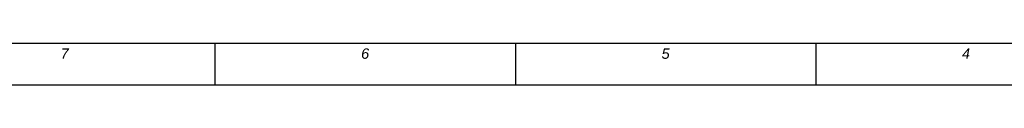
# Model space of a CAD drawing. Header units: millimetres. Extents: x 0 to 594, y 0 to 420.
# Tile 14 of 51: x 202 to 391, y 0 to 8. Entities that reach past the tile are written whole.
import ezdxf

# ---------------------------------------------------------------- set-up
doc = ezdxf.new("R2010")
doc.units = ezdxf.units.MM
doc.header["$LTSCALE"] = 32.67
doc.layers.get('0').update_dxf_attribs({"linetype": 'CONTINUOUS'})
doc.layers.add('7_ALL_NOTE', color=7, linetype='CONTINUOUS')
doc.styles.add('TEXTSTYLE_3', font='ariali.ttf')

msp = doc.modelspace()

# ---------------------------------------------------------------- linework, layer by layer
at = {"color": 2, "linetype": 'CONTINUOUS'}
for p, q in [((8, 8), (586, 8)), ((239.2, 8), (239.2, 0)), ((297, 8), (297, 0)), ((354.8, 8), (354.8, 0)), ((8, 0), (586, 0))]:
    msp.add_line(p, q, dxfattribs=at)
at = {"color": 7, "linetype": 'CONTINUOUS'}
for p, q in [((8, 8), (586, 8)), ((0, 0), (594, 0))]:
    msp.add_line(p, q, dxfattribs=at)

# ---------------------------------------------------------------- texts
at = {"layer": '7_ALL_NOTE', "color": 1, "linetype": 'CONTINUOUS', "char_height": 2, "attachment_point": 2, "line_spacing_factor": 0.9, "style": 'TEXTSTYLE_3'}
for s, insert, width in [('7', (210.3, 7), 1.65799), ('6', (268.1, 7), 1.59108), ('5', (325.9, 7), 1.59851), ('4', (383.7, 7), 1.5539)]:
    msp.add_mtext(s, dxfattribs=dict(at, insert=insert, width=width))

doc.saveas('drawing.dxf')
